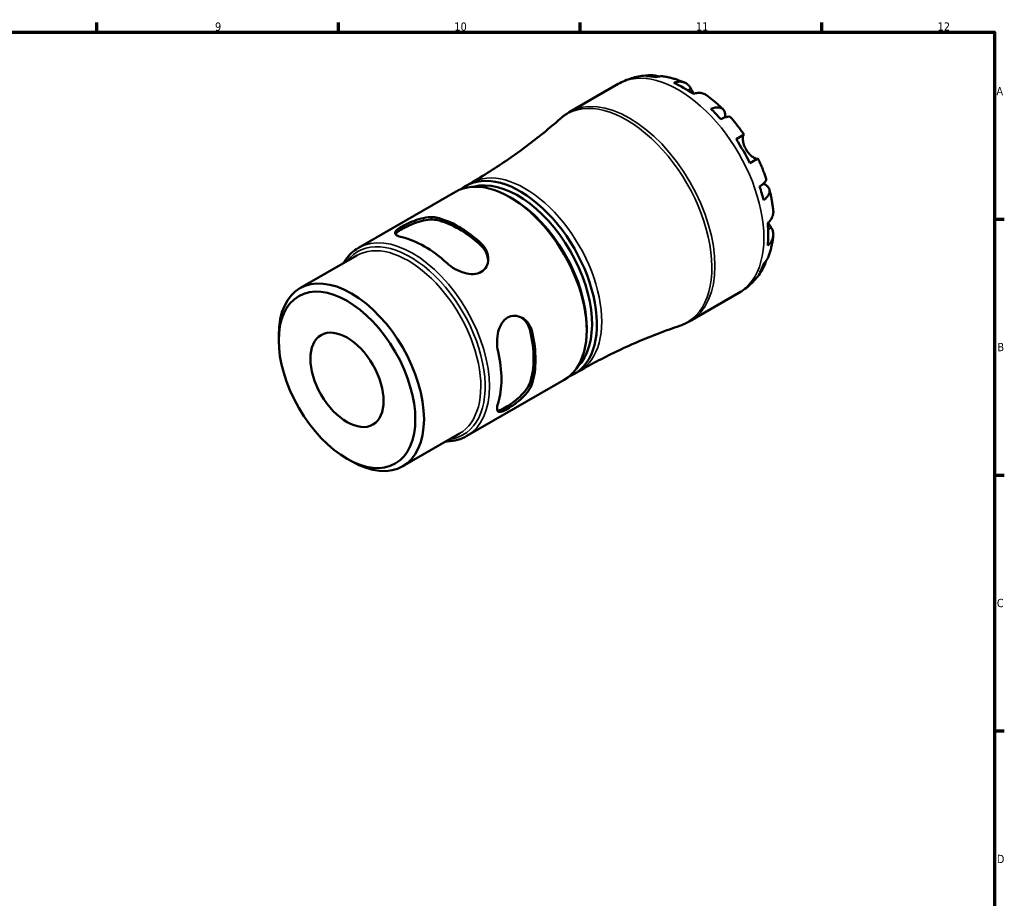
# Model space of a CAD drawing. Header units: millimetres. Extents: x -73 to 905, y -35 to 594.
# Tile 5 of 5: x 538 to 824, y 323 to 578. Entities that reach past the tile are written whole.
import ezdxf

# ---------------------------------------------------------------- set-up
doc = ezdxf.new("R2010")
doc.units = ezdxf.units.MM
for name, color, linetype, lineweight in [('Border (ANSI)', 7, 'Continuous', 70), ('Visible (ANSI)', 7, 'Continuous', 50), ('Visible Narrow (ANSI)', 7, 'Continuous', 35)]:
    doc.layers.add(name, color=color, linetype=linetype, lineweight=lineweight)
doc.styles.add('Note Text (ANSI)', font='tahoma.ttf')

# ---------------------------------------------------------------- blocks, each defined once
blk = doc.blocks.new('Borders Default Border')
at = {"layer": 'Border (ANSI)'}
for p, q in [((560.67, 574), (560.67, 576.8)), ((630.75, 574), (630.75, 576.8)), ((700.83, 574), (700.83, 576.8)), ((770.92, 574), (770.92, 576.8)), ((821, 519.75), (823.8, 519.75)), ((821, 445.5), (823.8, 445.5)), ((821, 371.25), (823.8, 371.25))]:
    blk.add_line(p, q, dxfattribs=at)
at = {"layer": 'Border (ANSI)', "flags": 128}
blk.add_lwpolyline([(20, 20), (20, 574), (821, 574), (821, 20), (20, 20)], dxfattribs=at)
at = {"layer": 'Border (ANSI)', "color": 5, "true_color": 0x0000ff, "char_height": 2.4, "attachment_point": 7, "style": 'Note Text (ANSI)'}
for s, insert in [('9', (594.92, 574.35)), ('10', (664.35, 574.35)), ('11', (734.43, 574.4)), ('12', (804.52, 574.4)), ('A', (821.58, 555.68)), ('B', (821.87, 481.43)), ('C', (821.71, 407.13)), ('D', (821.72, 332.93))]:
    blk.add_mtext(s, dxfattribs=dict(at, insert=insert))

msp = doc.modelspace()

# ---------------------------------------------------------------- linework, layer by layer
at = {"layer": 'Visible (ANSI)'}
for p, q in [((697.6766, 550.7526), (711.879, 558.9524)), ((746.0769, 542.9008), (748.4087, 544.2471)), ((752.4087, 537.3189), (750.0769, 535.9726)), ((667.6671, 529.3852), (669.0813, 530.2017)), ((636.5014, 511.3916), (664.7043, 527.6746)), ((681.1614, 525.7062), (680.4543, 526.1145)), ((619.5736, 499.6635), (636.0444, 509.1729)), ((732.6766, 490.1308), (746.879, 498.3306)), ((613.4004, 484.5583), (613.4004, 486.0185)), ((702.7282, 488.3515), (702.7282, 487.535)), ((699.1671, 474.8256), (700.5813, 475.6421)), ((668.0014, 456.832), (696.2043, 473.115)), ((649.3806, 448.0362), (665.8514, 457.5457)), ((633.2125, 450.2427), (634.4771, 449.5125))]:
    msp.add_line(p, q, dxfattribs=at)
for centre, major_axis, start_param, end_param in [((730.7933, 529.458), (-17.399, 30.1359), 5.8281059, 5.95286655), ((730.7933, 529.458), (-17.399, 30.1359), 5.38258321, 5.61299108), ((730.7933, 529.458), (-17.399, 30.1359), 5.04270774, 5.16746839), ((730.7933, 529.458), (-17.399, 30.1359), 4.59718505, 4.82759291), ((683.4171, 502.1054), (15.75, -27.2798), 6.18898965, 9.51897362), ((682.71, 501.6971), (-15.25, 26.4138), 3.29351739, 6.13126057), ((680.4543, 500.3948), (-15.75, 27.2798), 3.14159265, 6.28318531), ((730.7933, 529.458), (-17.399, 30.1359), 4.25730957, 4.38207023), ((681.1614, 500.8031), (-15.25, 26.4138), 3.92699082, 5.49778714), ((665.6157, 491.8277), (15.75, -27.2798), 2.0598108, 2.65257818), ((665.6157, 491.8277), (15.35, -26.587), 2.05184328, 2.6605457), ((730.7933, 529.458), (-17.399, 30.1359), 3.81178689, 4.04219475), ((655.7162, 486.1122), (-15.75, 27.2798), 5.20140345, 5.79417084), ((730.7933, 529.458), (17.399, -30.1359), 0.33031875, 0.45507941), ((634.4771, 473.8499), (14.9035, -25.8136), 5.49778714, 10.21017612), ((665.6157, 491.8277), (15.35, -26.587), 0.48104695, 1.08974937), ((665.6157, 491.8277), (15.75, -27.2798), 0.48901447, 1.08178186), ((655.7162, 486.1122), (-15.75, 27.2798), 3.63060712, 4.22337451)]:
    msp.add_ellipse(centre, major_axis=major_axis, ratio=0.57735027, start_param=start_param, end_param=end_param, dxfattribs=at)
for major_axis in [(-14.0093, 24.2648), (-7.5, 12.9904)]:
    msp.add_ellipse((633.2125, 473.1197), major_axis=major_axis, ratio=0.57735027, dxfattribs=at)
for points, knots in [([(711.879, 558.9524), (712.4876, 559.3038), (713.1164, 559.62), (714.4024, 560.1773), (715.0595, 560.4184), (716.3895, 560.8243), (717.0623, 560.9892), (718.4126, 561.2451), (719.09, 561.3361), (720.4405, 561.449), (721.1136, 561.4708), (721.7813, 561.461)], [5.497787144, 5.497787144, 5.497787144, 5.497787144, 5.564176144, 5.564176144, 5.630565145, 5.630565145, 5.696954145, 5.696954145, 5.763343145, 5.763343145, 5.829732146, 5.829732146, 5.829732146, 5.829732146]), ([(719.9781, 561.2229), (720.4787, 561.3651), (720.9924, 561.4409), (721.9551, 561.4751), (722.4917, 561.4331), (723.2495, 561.272), (723.4762, 561.2104), (723.6975, 561.1385)], [0.189718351, 0.189718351, 0.189718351, 0.189718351, 0.369803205, 0.369803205, 0.55498435, 0.55498435, 0.634645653, 0.634645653, 0.634645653, 0.634645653]), ([(725.3439, 561.1154), (724.9586, 561.1832), (724.5674, 561.2049), (723.7669, 561.166), (723.2891, 561.0867), (722.8125, 560.9421)], [5.420765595, 5.420765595, 5.420765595, 5.420765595, 5.573762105, 5.573762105, 5.753846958, 5.753846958, 5.753846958, 5.753846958]), ([(725.3439, 561.1156), (725.7508, 561.0434), (726.1544, 560.9607), (726.9547, 560.7757), (727.3515, 560.6734), (728.1381, 560.4505), (728.5279, 560.3298), (729.3006, 560.0713), (729.6834, 559.9335), (730.4421, 559.6415), (730.8179, 559.4874), (731.1904, 559.3257)], [5.949885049, 5.949885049, 5.949885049, 5.949885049, 5.99190238, 5.99190238, 6.033919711, 6.033919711, 6.075937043, 6.075937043, 6.117954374, 6.117954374, 6.159971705, 6.159971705, 6.159971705, 6.159971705]), ([(727.9648, 559.3151), (728.4168, 559.4688), (728.8581, 559.5624), (729.6521, 559.6397), (730.0758, 559.6268), (730.8664, 559.4707), (731.2334, 559.3274), (731.8514, 558.9676), (732.1589, 558.7173), (732.6226, 558.1795), (732.7979, 557.9177), (732.9431, 557.6436)], [0.18972425, 0.18972425, 0.18972425, 0.18972425, 0.369265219, 0.369265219, 0.554520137, 0.554520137, 0.739775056, 0.739775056, 0.926079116, 0.926079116, 1.065680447, 1.065680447, 1.065680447, 1.065680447]), ([(732.9431, 557.6436), (733.0089, 557.5195), (733.081, 557.3848), (733.2327, 557.1064), (733.3111, 556.9646), (733.4991, 556.631), (733.611, 556.4368), (733.7563, 556.1935), (733.7816, 556.1514), (733.8072, 556.1092)], [-0.647983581, -0.647983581, -0.647983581, -0.647983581, -0.581292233, -0.581292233, -0.51957432, -0.51957432, -0.443169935, -0.443169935, -0.427291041, -0.427291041, -0.427291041, -0.427291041]), ([(737.4782, 555.6992), (737.3859, 555.7663), (737.2923, 555.8274), (736.8903, 556.0614), (736.5233, 556.2047), (735.7326, 556.3609), (735.3089, 556.3738), (734.515, 556.2964), (734.0736, 556.2028), (733.6217, 556.0491)], [5.17211207, 5.17211207, 5.17211207, 5.17211207, 5.228549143, 5.228549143, 5.413804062, 5.413804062, 5.599058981, 5.599058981, 5.778599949, 5.778599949, 5.778599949, 5.778599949]), ([(737.4785, 555.6996), (737.8155, 555.4555), (738.1492, 555.2054), (738.8098, 554.6937), (739.1368, 554.432), (739.784, 553.8978), (740.1042, 553.6251), (740.7378, 553.0691), (741.0512, 552.7858), (741.6711, 552.2091), (741.9775, 551.9156), (742.2805, 551.6172)], [0.126657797, 0.126657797, 0.126657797, 0.126657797, 0.169193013, 0.169193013, 0.211728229, 0.211728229, 0.254263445, 0.254263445, 0.296798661, 0.296798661, 0.339333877, 0.339333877, 0.339333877, 0.339333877]), ([(738.774, 551.7267), (739.2042, 551.8981), (739.6121, 552.0179), (740.3247, 552.1558), (740.6927, 552.1839), (741.3511, 552.1251), (741.6414, 552.0383), (742.104, 551.7927), (742.3186, 551.6109), (742.6491, 551.1436), (742.765, 550.8581), (742.897, 550.2627), (742.925, 549.8976), (742.8959, 549.4191), (742.8895, 549.3428), (742.8815, 549.2656)], [0.18971835, 0.18971835, 0.18971835, 0.18971835, 0.3698032, 0.3698032, 0.55498435, 0.55498435, 0.7401655, 0.7401655, 0.92581641, 0.92581641, 1.11146732, 1.11146732, 1.29782516, 1.29782516, 1.33244068, 1.33244068, 1.33244068, 1.33244068]), ([(695.0123, 548.8349), (693.4678, 547.4711), (691.8807, 546.1236), (688.6272, 543.4713), (686.9608, 542.1666), (683.5559, 539.6095), (681.8173, 538.3571), (678.2766, 535.9133), (676.4745, 534.722), (672.8159, 532.4084), (670.9596, 531.2861), (669.0813, 530.2017)], [5.38141325, 5.38141325, 5.38141325, 5.38141325, 5.404688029, 5.404688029, 5.427962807, 5.427962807, 5.451237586, 5.451237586, 5.474512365, 5.474512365, 5.497787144, 5.497787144, 5.497787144, 5.497787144]), ([(695.0123, 548.8349), (695.1762, 548.9797), (695.3431, 549.1213), (695.6826, 549.398), (695.8551, 549.5331), (696.2056, 549.7963), (696.3836, 549.9245), (696.7447, 550.1737), (696.9277, 550.2947), (697.2987, 550.5293), (697.4865, 550.6429), (697.6766, 550.7526)], [5.38141325, 5.38141325, 5.38141325, 5.38141325, 5.404688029, 5.404688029, 5.427962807, 5.427962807, 5.451237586, 5.451237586, 5.474512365, 5.474512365, 5.497787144, 5.497787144, 5.497787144, 5.497787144]), ([(744.4831, 549.2926), (744.4159, 549.3676), (744.3217, 549.4191), (744.0588, 549.4865), (743.8474, 549.4899), (743.3252, 549.4049), (743.0144, 549.3165), (742.3866, 549.0889), (742.0146, 548.9313), (741.6084, 548.7347)], [5.067271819, 5.067271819, 5.067271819, 5.067271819, 5.203399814, 5.203399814, 5.388580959, 5.388580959, 5.573762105, 5.573762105, 5.753846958, 5.753846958, 5.753846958, 5.753846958]), ([(744.4834, 549.2928), (744.7641, 548.976), (745.0411, 548.6549), (745.5877, 548.0047), (745.8573, 547.6755), (746.3888, 547.0095), (746.6508, 546.6727), (747.1668, 545.9917), (747.4209, 545.6476), (747.921, 544.9524), (748.167, 544.6014), (748.4088, 544.2472)], [0.445593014, 0.445593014, 0.445593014, 0.445593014, 0.487511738, 0.487511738, 0.529430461, 0.529430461, 0.571349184, 0.571349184, 0.613267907, 0.613267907, 0.65518663, 0.65518663, 0.65518663, 0.65518663]), ([(748.2715, 544.1679), (748.2505, 544.1558), (748.2303, 544.1374), (748.1725, 544.0626), (748.138, 543.9867), (748.0801, 543.776), (748.0576, 543.6395), (748.028, 543.2453), (748.0312, 542.9656), (748.1042, 542.2558), (748.1888, 541.8161), (748.4778, 540.8833), (748.6856, 540.399), (748.9501, 539.9409)], [-0.644344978, -0.644344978, -0.644344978, -0.644344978, -0.60308586, -0.60308586, -0.520079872, -0.520079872, -0.432739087, -0.432739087, -0.310006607, -0.310006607, -0.158689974, -0.158689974, 0, 0, 0, 0]), ([(748.9501, 539.9409), (749.0982, 539.6844), (749.2624, 539.4383), (749.6273, 538.959), (749.8284, 538.7296), (750.3183, 538.2355), (750.608, 537.9933), (751.1418, 537.6125), (751.3821, 537.4727), (751.7325, 537.3084), (751.8579, 537.2628), (752.0641, 537.2122), (752.145, 537.2062), (752.2313, 537.2215), (752.2533, 537.2292), (752.2715, 537.2397)], [0, 0, 0, 0, 0.088849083, 0.088849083, 0.18379648, 0.18379648, 0.314196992, 0.314196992, 0.437846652, 0.437846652, 0.524112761, 0.524112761, 0.607652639, 0.607652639, 0.6434969, 0.6434969, 0.6434969, 0.6434969]), ([(752.4088, 537.319), (752.5947, 536.9324), (752.7757, 536.5438), (753.1276, 535.7631), (753.2986, 535.371), (753.6304, 534.5837), (753.7911, 534.1884), (754.1021, 533.3951), (754.2524, 532.997), (754.5422, 532.1985), (754.6817, 531.7981), (754.8158, 531.3966)], [0.915609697, 0.915609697, 0.915609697, 0.915609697, 0.95752842, 0.95752842, 0.999447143, 0.999447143, 1.041365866, 1.041365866, 1.083284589, 1.083284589, 1.125203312, 1.125203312, 1.125203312, 1.125203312]), ([(752.8949, 529.1858), (753.2683, 529.4394), (753.5908, 529.6827), (754.1018, 530.1126), (754.3338, 530.3375), (754.6685, 530.7473), (754.7712, 530.9321), (754.8443, 531.1935), (754.8468, 531.3007), (754.8154, 531.3964)], [0.189718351, 0.189718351, 0.189718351, 0.189718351, 0.369803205, 0.369803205, 0.55498435, 0.55498435, 0.740165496, 0.740165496, 0.87629349, 0.87629349, 0.87629349, 0.87629349]), ([(753.9912, 530.0229), (754.0622, 529.9913), (754.1314, 529.9586), (754.5604, 529.7446), (754.8625, 529.5378), (755.3121, 529.1258), (755.5015, 528.8827), (755.7409, 528.3628), (755.791, 528.0861), (755.7725, 527.5626), (755.7025, 527.2678), (755.4242, 526.6682), (755.2159, 526.3635), (754.7401, 525.8154), (754.4324, 525.522), (754.0689, 525.2352)], [4.61112463, 4.61112463, 4.61112463, 4.61112463, 4.64574015, 4.64574015, 4.83209799, 4.83209799, 5.0177489, 5.0177489, 5.20339981, 5.20339981, 5.38858096, 5.38858096, 5.5737621, 5.5737621, 5.75384696, 5.75384696, 5.75384696, 5.75384696]), ([(755.7273, 528.3266), (755.8342, 527.9151), (755.9351, 527.5029), (756.1247, 526.6777), (756.2134, 526.2647), (756.378, 525.438), (756.4541, 525.0243), (756.5932, 524.1967), (756.6563, 523.7827), (756.7691, 522.9547), (756.8189, 522.5407), (756.8618, 522.1268)], [1.23146245, 1.23146245, 1.23146245, 1.23146245, 1.273997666, 1.273997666, 1.316532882, 1.316532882, 1.359068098, 1.359068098, 1.401603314, 1.401603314, 1.44413853, 1.44413853, 1.44413853, 1.44413853]), ([(649.2108, 514.4664), (648.5665, 514.6112), (648.0225, 514.7993), (647.3133, 515.2314), (647.1469, 515.4769), (647.175, 515.9791), (647.3483, 516.2673), (648.0525, 516.9161), (648.5849, 517.2799), (649.8367, 518.0026), (650.621, 518.399), (652.3089, 519.1313), (653.2127, 519.465), (654.9459, 519.9796), (655.897, 520.1872), (657.6569, 520.3617), (658.466, 520.3266), (659.1103, 520.1818)], [1.06687297, 1.06687297, 1.06687297, 1.06687297, 1.35269771, 1.35269771, 1.63852246, 1.63852246, 1.90405657, 1.90405657, 2.16959069, 2.16959069, 2.4351248, 2.4351248, 2.70065892, 2.70065892, 2.98648367, 2.98648367, 3.27230841, 3.27230841, 3.27230841, 3.27230841]), ([(755.236, 518.612), (755.5951, 518.9265), (755.8969, 519.2619), (756.3608, 519.9108), (756.5615, 520.2842), (756.8216, 521.047), (756.881, 521.4365), (756.8793, 521.9016), (756.8732, 522.0133), (756.8613, 522.1268)], [0.18972425, 0.18972425, 0.18972425, 0.18972425, 0.369265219, 0.369265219, 0.554520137, 0.554520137, 0.739775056, 0.739775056, 0.796212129, 0.796212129, 0.796212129, 0.796212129]), ([(647.282, 515.3518), (647.3708, 515.5008), (647.5093, 515.6626), (648.0526, 516.154), (648.5846, 516.5144), (649.8371, 517.2376), (650.6213, 517.637), (652.3068, 518.3799), (653.2086, 518.7209), (654.9403, 519.2522), (655.8921, 519.47), (657.6541, 519.6632), (658.4645, 519.6366), (659.1103, 519.498)], [1.76301559, 1.76301559, 1.76301559, 1.76301559, 1.90759028, 1.90759028, 2.17328817, 2.17328817, 2.43898606, 2.43898606, 2.70468395, 2.70468395, 2.99185771, 2.99185771, 3.27903147, 3.27903147, 3.27903147, 3.27903147]), ([(756.2776, 517.227), (756.4424, 516.9642), (756.5815, 516.6815), (756.8154, 516.0111), (756.8784, 515.6196), (756.881, 514.9045), (756.8216, 514.5151), (756.5615, 513.7522), (756.3608, 513.3789), (755.8969, 512.7299), (755.5951, 512.3945), (755.236, 512.08)], [4.902643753, 4.902643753, 4.902643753, 4.902643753, 5.042245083, 5.042245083, 5.228549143, 5.228549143, 5.413804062, 5.413804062, 5.599058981, 5.599058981, 5.778599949, 5.778599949, 5.778599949, 5.778599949]), ([(755.3808, 518.7426), (755.4502, 518.6162), (755.5195, 518.4931), (755.7043, 518.1704), (755.8169, 517.98), (756.0337, 517.6201), (756.1366, 517.4529), (756.2468, 517.2763), (756.2623, 517.2514), (756.2776, 517.227)], [-2.351626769, -2.351626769, -2.351626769, -2.351626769, -2.30519389, -2.30519389, -2.226175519, -2.226175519, -2.144504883, -2.144504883, -2.130817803, -2.130817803, -2.130817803, -2.130817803]), ([(756.858, 514.8681), (756.8119, 514.4647), (756.7574, 514.0621), (756.6309, 513.2591), (756.5588, 512.8586), (756.3964, 512.0603), (756.3059, 511.6623), (756.1057, 510.8697), (755.9959, 510.4749), (755.7559, 509.6893), (755.6258, 509.2984), (755.4849, 508.9099)], [1.694009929, 1.694009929, 1.694009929, 1.694009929, 1.73602726, 1.73602726, 1.778044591, 1.778044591, 1.820061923, 1.820061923, 1.862079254, 1.862079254, 1.904096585, 1.904096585, 1.904096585, 1.904096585]), ([(632.1129, 506.903), (632.3379, 507.2927), (632.5783, 507.6667), (633.837, 509.4266), (635.0759, 510.5686), (636.5014, 511.3916)], [5.176030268, 5.176030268, 5.176030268, 5.176030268, 5.241331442, 5.241331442, 5.497787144, 5.497787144, 5.497787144, 5.497787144]), ([(672.1211, 512.6701), (672.7654, 512.0709), (673.3094, 511.3248), (674.0186, 509.7247), (674.1849, 508.872), (674.1569, 507.3728), (673.9836, 506.6174), (673.2793, 505.3172), (672.7469, 504.7754), (672.1211, 504.414), (671.4952, 504.0527), (670.7109, 503.8343), (669.023, 503.7534), (668.1192, 503.887), (666.3859, 504.3693), (665.4349, 504.7689), (663.6749, 505.7624), (662.8659, 506.3554), (662.2216, 506.9546)], [-1.10271772, -1.10271772, -1.10271772, -1.10271772, -0.81689298, -0.81689298, -0.53106823, -0.53106823, -0.26553412, -0.26553412, 0, 0, 0, 0.26553412, 0.26553412, 0.53106823, 0.53106823, 0.81689298, 0.81689298, 1.10271772, 1.10271772, 1.10271772, 1.10271772]), ([(672.1211, 511.9863), (672.7668, 511.3792), (673.3111, 510.6237), (673.9497, 509.1644), (674.1126, 508.4809), (674.158, 507.8302)], [-1.105743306, -1.105743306, -1.105743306, -1.105743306, -0.818569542, -0.818569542, -0.58832839, -0.58832839, -0.58832839, -0.58832839]), ([(754.0689, 506.8044), (754.4324, 507.1449), (754.7401, 507.519), (755.174, 508.1928), (755.3508, 508.5424), (755.4847, 508.91)], [0.189718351, 0.189718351, 0.189718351, 0.189718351, 0.369803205, 0.369803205, 0.522799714, 0.522799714, 0.522799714, 0.522799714]), ([(754.0027, 505.6519), (753.6773, 505.0687), (753.3218, 504.4968), (752.5489, 503.3836), (752.1314, 502.8425), (751.2346, 501.801), (750.7554, 501.3008), (749.7388, 500.352), (749.2015, 499.9035), (748.0759, 499.0684), (747.4876, 498.682), (746.879, 498.3306)], [2.024249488, 2.024249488, 2.024249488, 2.024249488, 2.090638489, 2.090638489, 2.157027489, 2.157027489, 2.223416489, 2.223416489, 2.28980549, 2.28980549, 2.35619449, 2.35619449, 2.35619449, 2.35619449]), ([(754.6815, 507.4727), (754.6331, 507.245), (754.5731, 507.018), (754.3338, 506.2811), (754.1018, 505.7954), (753.5908, 504.9788), (753.2683, 504.5717), (752.8949, 504.2094)], [5.308919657, 5.308919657, 5.308919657, 5.308919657, 5.388580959, 5.388580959, 5.573762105, 5.573762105, 5.753846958, 5.753846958, 5.753846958, 5.753846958]), ([(677.0189, 481.3249), (676.8221, 482.1825), (676.7131, 483.1797), (676.7327, 485.2005), (676.8621, 486.224), (677.3111, 487.9662), (677.6473, 488.8157), (678.5613, 490.237), (679.1426, 490.8071), (680.3943, 491.5297), (681.1297, 491.7199), (682.6079, 491.6797), (683.3488, 491.4521), (684.6611, 490.7268), (685.3164, 490.1563), (686.3475, 488.7421), (686.7216, 487.898), (686.9184, 487.0404)], [1.06687297, 1.06687297, 1.06687297, 1.06687297, 1.35269771, 1.35269771, 1.63852246, 1.63852246, 1.90405657, 1.90405657, 2.16959069, 2.16959069, 2.4351248, 2.4351248, 2.70065892, 2.70065892, 2.98648367, 2.98648367, 3.27230841, 3.27230841, 3.27230841, 3.27230841]), ([(683.7454, 491.2244), (684.2862, 490.8596), (684.7967, 490.3768), (685.7412, 489.0942), (686.1234, 488.245), (686.3262, 487.3823)], [2.761618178, 2.761618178, 2.761618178, 2.761618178, 2.99185933, 2.99185933, 3.279033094, 3.279033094, 3.279033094, 3.279033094]), ([(700.5813, 475.6421), (702.4596, 476.7265), (704.3597, 477.773), (708.1926, 479.7845), (710.1254, 480.7496), (714.0121, 482.5941), (715.966, 483.4735), (719.883, 485.1437), (721.8461, 485.9345), (725.7698, 487.426), (727.7303, 488.1267), (729.6837, 488.7823)], [2.35619449, 2.35619449, 2.35619449, 2.35619449, 2.379469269, 2.379469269, 2.402744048, 2.402744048, 2.426018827, 2.426018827, 2.449293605, 2.449293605, 2.472568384, 2.472568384, 2.472568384, 2.472568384]), ([(732.6766, 490.1308), (732.4865, 490.0211), (732.2943, 489.9152), (731.9056, 489.7112), (731.7093, 489.6132), (731.313, 489.4251), (731.113, 489.3351), (730.7097, 489.1631), (730.5065, 489.0812), (730.0971, 488.9256), (729.891, 488.8519), (729.6837, 488.7823)], [2.35619449, 2.35619449, 2.35619449, 2.35619449, 2.379469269, 2.379469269, 2.402744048, 2.402744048, 2.426018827, 2.426018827, 2.449293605, 2.449293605, 2.472568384, 2.472568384, 2.472568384, 2.472568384]), ([(686.9184, 472.0168), (686.7216, 471.3864), (686.3475, 470.6682), (685.3164, 469.2314), (684.6611, 468.5115), (683.3488, 467.2678), (682.6079, 466.6519), (681.1297, 465.5563), (680.3943, 465.0753), (679.7684, 464.7139), (679.1426, 464.3526), (678.5613, 464.0734), (677.6473, 463.7878), (677.3111, 463.7819), (676.8621, 464.0087), (676.7327, 464.2756), (676.7131, 465.1058), (676.8221, 465.671), (677.0189, 466.3014)], [-1.10271772, -1.10271772, -1.10271772, -1.10271772, -0.81689298, -0.81689298, -0.53106823, -0.53106823, -0.26553412, -0.26553412, 0, 0, 0, 0.26553412, 0.26553412, 0.53106823, 0.53106823, 0.81689298, 0.81689298, 1.10271772, 1.10271772, 1.10271772, 1.10271772]), ([(686.3262, 472.3587), (686.1234, 471.7302), (685.7412, 471.015), (684.6928, 469.5857), (684.0283, 468.8703), (682.7023, 467.6363), (681.9561, 467.0258), (680.47, 465.9375), (679.732, 465.4581), (679.1057, 465.0965), (678.4795, 464.735), (677.9013, 464.4545), (677.2041, 464.2297), (676.9948, 464.1906), (676.8213, 464.1883)], [-1.10574331, -1.10574331, -1.10574331, -1.10574331, -0.81856954, -0.81856954, -0.53139578, -0.53139578, -0.26569789, -0.26569789, 0, 0, 0, 0.26569789, 0.26569789, 0.41027258, 0.41027258, 0.41027258, 0.41027258]), ([(668.0014, 456.832), (666.3199, 455.8612), (664.3842, 455.3393), (662.1847, 455.2776), (662.0525, 455.2758), (661.9199, 455.2758)], [2.35619449, 2.35619449, 2.35619449, 2.35619449, 2.658703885, 2.658703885, 2.677951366, 2.677951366, 2.677951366, 2.677951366])]:
    msp.add_open_spline(points, degree=3, knots=knots, dxfattribs=at)
at = {"layer": 'Visible Narrow (ANSI)'}
for p, q in [((732.9431, 557.6436), (732.0333, 557.1184)), ((659.1103, 519.498), (659.1103, 520.1818)), ((756.2776, 517.227), (755.3679, 516.7018)), ((672.1211, 512.6701), (672.1211, 511.9863)), ((686.3262, 487.3823), (686.9184, 487.0404)), ((686.9184, 472.0168), (686.3262, 472.3587))]:
    msp.add_line(p, q, dxfattribs=at)
for centre, major_axis, start_param, end_param in [((729.379, 528.6415), (-17.5, 30.3109), 3.14159265, 6.28318531), ((715.1766, 520.4417), (17.5, -30.3109), 0, 3.14159265), ((714.3746, 519.9787), (-17.4537, 30.2308), 3.02521876, 6.3995592), ((684.8313, 502.9219), (-15.75, 27.2798), 3.14159265, 6.28318531), ((652.2514, 484.1118), (15.75, -27.2798), 0, 3.14159265), ((651.5997, 483.7356), (15.3267, -26.5467), 6.04762996, 9.66033331), ((650.9479, 483.3593), (-14.9035, 25.8136), 3.14159265, 6.28318531)]:
    msp.add_ellipse(centre, major_axis=major_axis, ratio=0.57735027, start_param=start_param, end_param=end_param, dxfattribs=at)

# ---------------------------------------------------------------- block references
msp.add_blockref('Borders Default Border', (0, 0))

doc.saveas('drawing.dxf')
